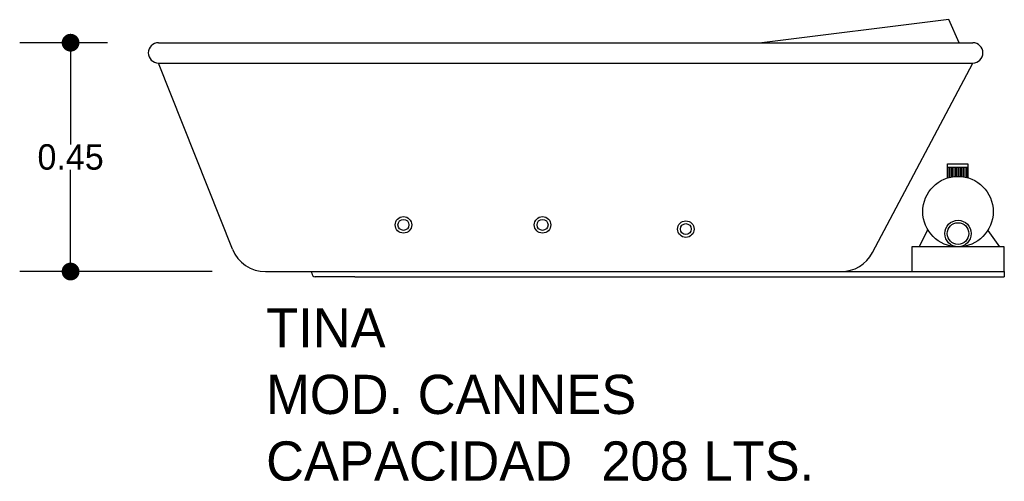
# Model space of a CAD drawing. Header units: millimetres. Extents: x 154.14 to 156.07, y 146.16 to 147.07.
import ezdxf

# ---------------------------------------------------------------- set-up
doc = ezdxf.new("R2010")
doc.units = ezdxf.units.MM
for name, color, linetype in [('cotas', 3, 'Continuous'), ('limies2', 2, 'Continuous'), ('limites', 1, 'Continuous')]:
    doc.layers.add(name, color=color, linetype=linetype)
doc.styles.add('77', font='txt')
doc.dimstyles.new('cotas1', dxfattribs={"dimtxt": 0.05, "dimasz": 0.035, "dimexe": 0.1, "dimexo": 0.1, "dimgap": 0, "dimtad": 0, "dimtih": 1, "dimtoh": 1, "dimzin": 1, "dimdsep": 46, "dimtxsty": 'Standard', "dimblk": 'DOT', "dimcen": 0.2, "dimadec": 0, "dimazin": 0, "dimtm": 1e-09, "dimtfac": 1, "dimtix": 1, "dimtmove": 0, "dimatfit": 3, "dimfxl": 0, "dimarcsym": 0})

# ---------------------------------------------------------------- blocks, each defined once
blk = doc.blocks.new('_Dot')
at = {"layer": 'limies2', "color": 0, "lineweight": -2}
blk.add_line((-0.5, 0), (-1, 0), dxfattribs=at)
at = {"layer": 'limies2', "color": 0, "const_width": 0.5}
blk.add_lwpolyline([(-0.25, 0, 1), (0.25, 0, 1)], format="xyb", close=True, dxfattribs=at)
blk = doc.blocks.new('*D1')
at = {"layer": 'cotas', "color": 0, "lineweight": -2}
for p, q in [((154.309, 147.0217), (154.1363, 147.0217)), ((154.2363, 146.9867), (154.2363, 146.8218)), ((154.2363, 146.6069), (154.2363, 146.7718)), ((154.5146, 146.5719), (154.1363, 146.5719))]:
    blk.add_line(p, q, dxfattribs=at)
at = {"layer": 'Defpoints', "color": 0}
for p in [(154.2363, 147.0217), (154.409, 147.0217), (154.6146, 146.5719)]:
    blk.add_point(p, dxfattribs=at)
at = {"layer": 'cotas', "color": 0, "lineweight": -2, "xscale": 0.035, "yscale": 0.035, "zscale": 0.035}
for p, rotation in [((154.2363, 147.0217), 90), ((154.2363, 146.5719), 270)]:
    blk.add_blockref('_Dot', p, dxfattribs=dict(at, rotation=rotation))
at = {"layer": 'cotas', "color": 0, "insert": (154.2363, 146.7968), "char_height": 0.05, "attachment_point": 5}
blk.add_mtext('0.45', dxfattribs=at)

msp = doc.modelspace()

# ---------------------------------------------------------------- hatches: boundary and pattern name
at = {"layer": 'limites'}
h = msp.add_hatch(dxfattribs=at)
h.set_pattern_fill('LINE', color=256, scale=0.000968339, angle=90, style=0)
h.set_pattern_definition([(90, (-36.8126614, -55.709211), (-0.003074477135, 2e-19), [])])
h.paths.add_polyline_path([(155.9993, 146.7562), (155.9993, 146.7773), (155.9593, 146.7773), (155.9593, 146.7557, -0.14758)])

# ---------------------------------------------------------------- linework, layer by layer
at = {"layer": 'limies2'}
for p, q in [((155.9623, 147.067), (155.5948, 147.0217)), ((155.9825, 147.0217), (155.9623, 147.067)), ((154.409, 147.0217), (156.009, 147.0217)), ((154.5544, 146.6159), (154.409, 146.9817)), ((154.409, 146.9817), (156.009, 146.9817)), ((155.812, 146.609), (156.009, 146.9817)), ((154.6195, 146.5717), (155.7501, 146.5717)), ((154.7102, 146.5687), (154.7102, 146.5717)), ((155.735, 146.5717), (156.071, 146.5717)), ((156.071, 146.5717), (156.071, 146.5617)), ((154.7948, 146.5617), (154.7172, 146.5617)), ((154.7948, 146.5617), (155.735, 146.5617)), ((155.735, 146.5617), (156.071, 146.5617))]:
    msp.add_line(p, q, dxfattribs=at)
for centre, radius in [((154.8904, 146.6636), 0.0162), ((154.8904, 146.6636), 0.0108), ((155.1636, 146.6636), 0.0162), ((155.1636, 146.6636), 0.0108), ((155.4452, 146.6553), 0.0162), ((155.4452, 146.6553), 0.0108)]:
    msp.add_circle(centre, radius, dxfattribs=at)
for centre, radius, start, end in [((154.409, 147.0017), 0.02, 90, 270), ((156.009, 147.0017), 0.02, 270, 90), ((154.6195, 146.6417), 0.07, 201.6854, 270), ((155.7501, 146.6417), 0.07, 270, 332.1411), ((154.7172, 146.5687), 0.007, 180, 270)]:
    msp.add_arc(centre, radius, start, end, dxfattribs=at)
at = {"layer": 'limites'}
for p, q in [((155.9593, 146.7553), (155.9593, 146.7839)), ((155.9593, 146.7839), (155.9993, 146.7839)), ((155.9593, 146.7773), (155.9993, 146.7773)), ((155.9993, 146.7839), (155.9993, 146.7553)), ((155.9035, 146.6206), (155.9209, 146.6538)), ((156.0383, 146.6526), (156.0618, 146.6206))]:
    msp.add_line(p, q, dxfattribs=at)
msp.add_lwpolyline([(155.889, 146.5717), (156.071, 146.5717), (156.071, 146.6206), (155.889, 146.6206)], close=True, dxfattribs=at)
for centre, radius in [((155.98, 146.6897), 0.0692), ((155.98, 146.6466), 0.026), ((155.98, 146.6466), 0.0213)]:
    msp.add_circle(centre, radius, dxfattribs=at)

# ---------------------------------------------------------------- texts
at = {"layer": 'limies2', "style": '77'}
for s, height, p in [('TINA', 0.07708, (154.6205, 146.4226)), ('MOD. CANNES', 0.077085, (154.6205, 146.2918)), ('CAPACIDAD  208 LTS.', 0.077085, (154.6205, 146.1609))]:
    msp.add_text(s, height=height, dxfattribs=at).set_placement(p)

# ---------------------------------------------------------------- dimensions: what is measured, and where the dimension line sits
at = {"layer": 'cotas'}
dim = msp.add_linear_dim(base=(154.2363, 147.0217), p1=(154.6146, 146.5719), p2=(154.409, 147.0217), angle=90, dimstyle='cotas1', dxfattribs=at)
dim.commit()
dim.dimension.update_dxf_attribs({"geometry": '*D1', "text_midpoint": (154.2363, 146.7968)})

doc.saveas('drawing.dxf')
